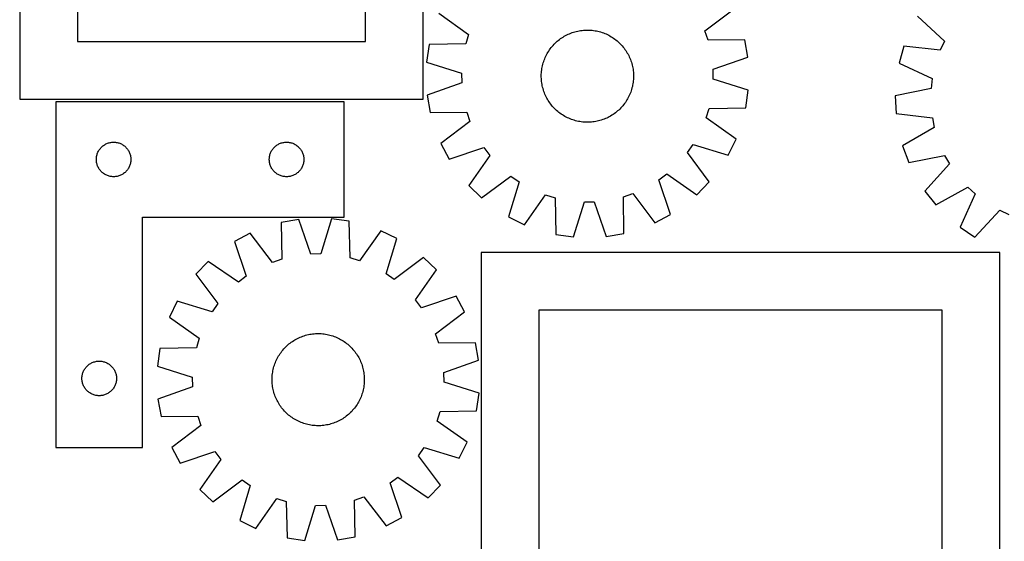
# Model space of a CAD drawing. Header units: millimetres. Extents: x 7 to 1493, y 7 to 2993.
# Tile 2 of 15: x 7 to 861, y 457 to 910. Entities that reach past the tile are written whole.
import ezdxf

# ---------------------------------------------------------------- set-up
doc = ezdxf.new("R2010")
doc.units = ezdxf.units.MM
doc.layers.add('CUT', color=7, linetype='CONTINUOUS', true_color=0x000000)

msp = doc.modelspace()

# ---------------------------------------------------------------- linework, layer by layer
at = {"layer": 'CUT'}
for p, q in [((6.58575, 1291.082398), (6.58575, 841.082398)), ((356.58575, 841.082398), (356.58575, 1291.082398)), ((56.58575, 1241.082398), (56.58575, 891.082398)), ((306.58575, 891.082398), (306.58575, 1241.082398)), ((370.067067, 915.778702), (395.942744, 897.355237)), ((600.820367, 900.44951), (626.127869, 919.645996)), ((785.302101, 913.170462), (808.549446, 891.524777)), ((395.942744, 897.355237), (393.416575, 889.161468)), ((479.979408, 896.324738), (481.094869, 896.903316)), ((481.094869, 896.903316), (482.227954, 897.446571)), ((482.227954, 897.446571), (483.377544, 897.953966)), ((483.377544, 897.953966), (484.542504, 898.425002)), ((484.542504, 898.425002), (485.721685, 898.859213)), ((485.721685, 898.859213), (486.913923, 899.256171)), ((486.913923, 899.256171), (488.118041, 899.615484)), ((488.118041, 899.615484), (489.332852, 899.936797)), ((489.332852, 899.936797), (490.557156, 900.219793)), ((490.557156, 900.219793), (491.789744, 900.464194)), ((491.789744, 900.464194), (493.029402, 900.669758)), ((493.029402, 900.669758), (494.274904, 900.836281)), ((494.274904, 900.836281), (495.525023, 900.9636)), ((495.525023, 900.9636), (496.778524, 901.051589)), ((496.778524, 901.051589), (498.03417, 901.100162)), ((498.03417, 901.100162), (499.290723, 901.109269)), ((499.290723, 901.109269), (500.546941, 901.078903)), ((500.546941, 901.078903), (501.801586, 901.009093)), ((501.801586, 901.009093), (503.053419, 900.899908)), ((503.053419, 900.899908), (504.301204, 900.751456)), ((504.301204, 900.751456), (505.543711, 900.563883)), ((505.543711, 900.563883), (506.779713, 900.337375)), ((506.779713, 900.337375), (508.00799, 900.072155)), ((508.00799, 900.072155), (509.227331, 899.768484)), ((509.227331, 899.768484), (510.436531, 899.426663)), ((510.436531, 899.426663), (511.634398, 899.047029)), ((511.634398, 899.047029), (512.819749, 898.629956)), ((512.819749, 898.629956), (513.991414, 898.175856)), ((513.991414, 898.175856), (515.148238, 897.685178)), ((515.148238, 897.685178), (516.289079, 897.158404)), ((516.289079, 897.158404), (517.41281, 896.596056)), ((603.592829, 892.335767), (600.820367, 900.44951)), ((56.58575, 891.082398), (306.58575, 891.082398)), ((361.658964, 888.506561), (359.481819, 873.275324)), ((393.416575, 889.161468), (361.658964, 888.506561)), ((469.172742, 887.816065), (470.026272, 888.738287)), ((470.026272, 888.738287), (470.908349, 889.633244)), ((470.908349, 889.633244), (471.818102, 890.500052)), ((471.818102, 890.500052), (472.754633, 891.337857)), ((472.754633, 891.337857), (473.717018, 892.145831)), ((473.717018, 892.145831), (474.704307, 892.923177)), ((474.704307, 892.923177), (475.715526, 893.669128)), ((475.715526, 893.669128), (476.749677, 894.382948)), ((476.749677, 894.382948), (477.805739, 895.063932)), ((477.805739, 895.063932), (478.88267, 895.711408)), ((478.88267, 895.711408), (479.979408, 896.324738)), ((517.41281, 896.596056), (518.518322, 895.998689)), ((518.518322, 895.998689), (519.604526, 895.366891)), ((519.604526, 895.366891), (520.670348, 894.701286)), ((520.670348, 894.701286), (521.714738, 894.002532)), ((521.714738, 894.002532), (522.736663, 893.271317)), ((522.736663, 893.271317), (523.735116, 892.508363)), ((523.735116, 892.508363), (524.709112, 891.714424)), ((524.709112, 891.714424), (525.657689, 890.890283)), ((525.657689, 890.890283), (526.579911, 890.036753)), ((526.579911, 890.036753), (527.474867, 889.154676)), ((527.474867, 889.154676), (528.341676, 888.244923)), ((528.341676, 888.244923), (529.17948, 887.308392)), ((635.355733, 892.640212), (603.592829, 892.335767)), ((637.991856, 877.48167), (635.355733, 892.640212)), ((808.549446, 891.524777), (804.974588, 883.731205)), ((462.90462, 878.447455), (463.466968, 879.571186)), ((463.466968, 879.571186), (464.064336, 880.676699)), ((464.064336, 880.676699), (464.696134, 881.762902)), ((464.696134, 881.762902), (465.361739, 882.828725)), ((465.361739, 882.828725), (466.060493, 883.873114)), ((466.060493, 883.873114), (466.791708, 884.895039)), ((466.791708, 884.895039), (467.554662, 885.893493)), ((467.554662, 885.893493), (468.348601, 886.867488)), ((468.348601, 886.867488), (469.172742, 887.816065)), ((529.17948, 887.308392), (529.987454, 886.346007)), ((529.987454, 886.346007), (530.764801, 885.358718)), ((530.764801, 885.358718), (531.510752, 884.347499)), ((531.510752, 884.347499), (532.224572, 883.313348)), ((532.224572, 883.313348), (532.905556, 882.257286)), ((532.905556, 882.257286), (533.553032, 881.180355)), ((533.553032, 881.180355), (534.166362, 880.083617)), ((534.166362, 880.083617), (534.74494, 878.968156)), ((773.403544, 887.230335), (769.255431, 872.414003)), ((804.974588, 883.731205), (773.403544, 887.230335)), ((359.481819, 873.275324), (389.784214, 863.749592)), ((459.99087, 870.166367), (460.294541, 871.385707)), ((460.294541, 871.385707), (460.636362, 872.594907)), ((460.636362, 872.594907), (461.015996, 873.792774)), ((461.015996, 873.792774), (461.433069, 874.978125)), ((461.433069, 874.978125), (461.887169, 876.149791)), ((461.887169, 876.149791), (462.377847, 877.306614)), ((462.377847, 877.306614), (462.90462, 878.447455)), ((534.74494, 878.968156), (535.288194, 877.835071)), ((535.288194, 877.835071), (535.79559, 876.685481)), ((535.79559, 876.685481), (536.266626, 875.520521)), ((536.266626, 875.520521), (536.700837, 874.34134)), ((536.700837, 874.34134), (537.097794, 873.149102)), ((537.097794, 873.149102), (537.457107, 871.944984)), ((537.457107, 871.944984), (537.778421, 870.730173)), ((607.990951, 867.045175), (637.991856, 877.48167)), ((769.255431, 872.414003), (798.053855, 859.011557)), ((389.784214, 863.749592), (389.913698, 855.176226)), ((458.953756, 861.449099), (458.984122, 862.705317)), ((458.984122, 862.705317), (459.053932, 863.959962)), ((459.053932, 863.959962), (459.163117, 865.211795)), ((459.163117, 865.211795), (459.311569, 866.459581)), ((459.311569, 866.459581), (459.499142, 867.702087)), ((459.499142, 867.702087), (459.72565, 868.938089)), ((459.72565, 868.938089), (459.99087, 870.166367)), ((537.778421, 870.730173), (538.061417, 869.505869)), ((538.061417, 869.505869), (538.305818, 868.273281)), ((538.305818, 868.273281), (538.511381, 867.033623)), ((538.511381, 867.033623), (538.677905, 865.788121)), ((538.677905, 865.788121), (538.805224, 864.538002)), ((538.805224, 864.538002), (538.893213, 863.284501)), ((538.893213, 863.284501), (538.941785, 862.028855)), ((608.120434, 858.471809), (607.990951, 867.045175)), ((389.913698, 855.176226), (359.912793, 844.739731)), ((458.962863, 860.192547), (458.953756, 861.449099)), ((459.011436, 858.9369), (458.962863, 860.192547)), ((459.099425, 857.683399), (459.011436, 858.9369)), ((459.226744, 856.433281), (459.099425, 857.683399)), ((459.393267, 855.187778), (459.226744, 856.433281)), ((459.598831, 853.948121), (459.393267, 855.187778)), ((459.843232, 852.715532), (459.598831, 853.948121)), ((538.405507, 854.519314), (538.178999, 853.283312)), ((538.59308, 855.761821), (538.405507, 854.519314)), ((538.741532, 857.009606), (538.59308, 855.761821)), ((538.850717, 858.261439), (538.741532, 857.009606)), ((538.920527, 859.516084), (538.850717, 858.261439)), ((538.950893, 860.772302), (538.920527, 859.516084)), ((538.941785, 862.028855), (538.950893, 860.772302)), ((638.42283, 848.946077), (608.120434, 858.471809)), ((798.053855, 859.011557), (797.06231, 850.494738)), ((460.126228, 851.491228), (459.843232, 852.715532)), ((460.447541, 850.276418), (460.126228, 851.491228)), ((460.806854, 849.072299), (460.447541, 850.276418)), ((461.203812, 847.880061), (460.806854, 849.072299)), ((461.638023, 846.70088), (461.203812, 847.880061)), ((462.109059, 845.53592), (461.638023, 846.70088)), ((462.616454, 844.38633), (462.109059, 845.53592)), ((536.01748, 846.071611), (535.526801, 844.914787)), ((536.47158, 847.243276), (536.01748, 846.071611)), ((536.888653, 848.428627), (536.47158, 847.243276)), ((537.268287, 849.626494), (536.888653, 848.428627)), ((537.610108, 850.835694), (537.268287, 849.626494)), ((537.913779, 852.055035), (537.610108, 850.835694)), ((538.178999, 853.283312), (537.913779, 852.055035)), ((636.245685, 833.71484), (638.42283, 848.946077)), ((797.06231, 850.494738), (765.955171, 844.06662)), ((6.58575, 841.082398), (356.58575, 841.082398)), ((38.058676, 838.845665), (38.058676, 538.845665)), ((288.058676, 838.845665), (38.058676, 838.845665)), ((288.058676, 738.845665), (288.058676, 838.845665)), ((359.912793, 844.739731), (362.548916, 829.581189)), ((463.159709, 843.253246), (462.616454, 844.38633)), ((463.738287, 842.137784), (463.159709, 843.253246)), ((464.351617, 841.041046), (463.738287, 842.137784)), ((464.999093, 839.964115), (464.351617, 841.041046)), ((465.680077, 838.908053), (464.999093, 839.964115)), ((466.393897, 837.873902), (465.680077, 838.908053)), ((467.139848, 836.862683), (466.393897, 837.873902)), ((467.917194, 835.875394), (467.139848, 836.862683)), ((531.11294, 837.326362), (530.349987, 836.327909)), ((531.844155, 838.348287), (531.11294, 837.326362)), ((532.54291, 839.392677), (531.844155, 838.348287)), ((533.208515, 840.458499), (532.54291, 839.392677)), ((533.840312, 841.544702), (533.208515, 840.458499)), ((534.43768, 842.650215), (533.840312, 841.544702)), ((535.000028, 843.773946), (534.43768, 842.650215)), ((535.526801, 844.914787), (535.000028, 843.773946)), ((765.955171, 844.06662), (766.58858, 828.693613)), ((362.548916, 829.581189), (394.31182, 829.885634)), ((394.31182, 829.885634), (397.084282, 821.771891)), ((468.725168, 834.913009), (467.917194, 835.875394)), ((469.562973, 833.976478), (468.725168, 834.913009)), ((470.429781, 833.066725), (469.562973, 833.976478)), ((471.324738, 832.184649), (470.429781, 833.066725)), ((472.24696, 831.331118), (471.324738, 832.184649)), ((473.195537, 830.506977), (472.24696, 831.331118)), ((474.169532, 829.713038), (473.195537, 830.506977)), ((475.167986, 828.950085), (474.169532, 829.713038)), ((476.189911, 828.21887), (475.167986, 828.950085)), ((522.189123, 828.552273), (521.154972, 827.838453)), ((523.200342, 829.298224), (522.189123, 828.552273)), ((524.187631, 830.075571), (523.200342, 829.298224)), ((525.150016, 830.883545), (524.187631, 830.075571)), ((526.086547, 831.721349), (525.150016, 830.883545)), ((526.9963, 832.588158), (526.086547, 831.721349)), ((527.878376, 833.483114), (526.9963, 832.588158)), ((528.731906, 834.405336), (527.878376, 833.483114)), ((529.556048, 835.353913), (528.731906, 834.405336)), ((530.349987, 836.327909), (529.556048, 835.353913)), ((601.961904, 824.866165), (604.488074, 833.059933)), ((604.488074, 833.059933), (636.245685, 833.71484)), ((766.58858, 828.693613), (798.119092, 824.846333)), ((397.084282, 821.771891), (371.77678, 802.575405)), ((477.2343, 827.520115), (476.189911, 828.21887)), ((478.300123, 826.85451), (477.2343, 827.520115)), ((479.386326, 826.222712), (478.300123, 826.85451)), ((480.491839, 825.625345), (479.386326, 826.222712)), ((481.61557, 825.062997), (480.491839, 825.625345)), ((482.75641, 824.536224), (481.61557, 825.062997)), ((483.913234, 824.045545), (482.75641, 824.536224)), ((485.0849, 823.591445), (483.913234, 824.045545)), ((486.270251, 823.174372), (485.0849, 823.591445)), ((487.468118, 822.794738), (486.270251, 823.174372)), ((488.677318, 822.452917), (487.468118, 822.794738)), ((489.896658, 822.149246), (488.677318, 822.452917)), ((491.124936, 821.884026), (489.896658, 822.149246)), ((492.360937, 821.657518), (491.124936, 821.884026)), ((493.603444, 821.469945), (492.360937, 821.657518)), ((494.85123, 821.321493), (493.603444, 821.469945)), ((496.103063, 821.212308), (494.85123, 821.321493)), ((497.357708, 821.142498), (496.103063, 821.212308)), ((498.613926, 821.112132), (497.357708, 821.142498)), ((499.870478, 821.12124), (498.613926, 821.112132)), ((501.126125, 821.169812), (499.870478, 821.12124)), ((502.379626, 821.257801), (501.126125, 821.169812)), ((503.629744, 821.38512), (502.379626, 821.257801)), ((504.875247, 821.551644), (503.629744, 821.38512)), ((506.114904, 821.757207), (504.875247, 821.551644)), ((507.347493, 822.001608), (506.114904, 821.757207)), ((508.571797, 822.284604), (507.347493, 822.001608)), ((509.786607, 822.605918), (508.571797, 822.284604)), ((510.990726, 822.96523), (509.786607, 822.605918)), ((512.182964, 823.362188), (510.990726, 822.96523)), ((513.362145, 823.796399), (512.182964, 823.362188)), ((514.527105, 824.267435), (513.362145, 823.796399)), ((515.676694, 824.774831), (514.527105, 824.267435)), ((516.809779, 825.318085), (515.676694, 824.774831)), ((517.925241, 825.896663), (516.809779, 825.318085)), ((519.021979, 826.509993), (517.925241, 825.896663)), ((520.09891, 827.157469), (519.021979, 826.509993)), ((521.154972, 827.838453), (520.09891, 827.157469)), ((627.837582, 806.4427), (601.961904, 824.866165)), ((798.119092, 824.846333), (799.807918, 816.439952)), ((799.807918, 816.439952), (772.20967, 800.713814)), ((82.051867, 802.590419), (82.767394, 802.881417)), ((82.767394, 802.881417), (83.496953, 803.135196)), ((83.496953, 803.135196), (84.238609, 803.351081)), ((84.238609, 803.351081), (84.990395, 803.5285)), ((84.990395, 803.5285), (85.750317, 803.666983)), ((85.750317, 803.666983), (86.516361, 803.766163)), ((86.516361, 803.766163), (87.286494, 803.825776)), ((87.286494, 803.825776), (88.058676, 803.845665)), ((88.058676, 803.845665), (88.830857, 803.825776)), ((88.830857, 803.825776), (89.600991, 803.766163)), ((89.600991, 803.766163), (90.367034, 803.666983)), ((90.367034, 803.666983), (91.126957, 803.5285)), ((91.126957, 803.5285), (91.878742, 803.351081)), ((91.878742, 803.351081), (92.620398, 803.135196)), ((92.620398, 803.135196), (93.349957, 802.881417)), ((93.349957, 802.881417), (94.065484, 802.590419)), ((232.051867, 802.590419), (232.767394, 802.881417)), ((232.767394, 802.881417), (233.496953, 803.135196)), ((233.496953, 803.135196), (234.238609, 803.351081)), ((234.238609, 803.351081), (234.990395, 803.5285)), ((234.990395, 803.5285), (235.750317, 803.666983)), ((235.750317, 803.666983), (236.516361, 803.766163)), ((236.516361, 803.766163), (237.286494, 803.825776)), ((237.286494, 803.825776), (238.058676, 803.845665)), ((238.058676, 803.845665), (238.830857, 803.825776)), ((238.830857, 803.825776), (239.600991, 803.766163)), ((239.600991, 803.766163), (240.367034, 803.666983)), ((240.367034, 803.666983), (241.126957, 803.5285)), ((241.126957, 803.5285), (241.878742, 803.351081)), ((241.878742, 803.351081), (242.620398, 803.135196)), ((242.620398, 803.135196), (243.349957, 802.881417)), ((243.349957, 802.881417), (244.065484, 802.590419)), ((621.060283, 792.629707), (627.837582, 806.4427)), ((73.891337, 793.773801), (74.163816, 794.496583)), ((74.163816, 794.496583), (74.473142, 795.204381)), ((74.473142, 795.204381), (74.818494, 795.895316)), ((74.818494, 795.895316), (75.198956, 796.567557)), ((75.198956, 796.567557), (75.61352, 797.219321)), ((75.61352, 797.219321), (76.061087, 797.848879)), ((76.061087, 797.848879), (76.540469, 798.454563)), ((76.540469, 798.454563), (77.050395, 799.034765)), ((77.050395, 799.034765), (77.589513, 799.587948)), ((77.589513, 799.587948), (78.156394, 800.112644)), ((78.156394, 800.112644), (78.749533, 800.607462)), ((78.749533, 800.607462), (79.367359, 801.07109)), ((79.367359, 801.07109), (80.008233, 801.502298)), ((80.008233, 801.502298), (80.670455, 801.899944)), ((80.670455, 801.899944), (81.352269, 802.262971)), ((81.352269, 802.262971), (82.051867, 802.590419)), ((94.065484, 802.590419), (94.765083, 802.262971)), ((94.765083, 802.262971), (95.446897, 801.899944)), ((95.446897, 801.899944), (96.109119, 801.502298)), ((96.109119, 801.502298), (96.749992, 801.07109)), ((96.749992, 801.07109), (97.367818, 800.607462)), ((97.367818, 800.607462), (97.960957, 800.112644)), ((97.960957, 800.112644), (98.527838, 799.587948)), ((98.527838, 799.587948), (99.066956, 799.034765)), ((99.066956, 799.034765), (99.576882, 798.454563)), ((99.576882, 798.454563), (100.056264, 797.848879)), ((100.056264, 797.848879), (100.503831, 797.219321)), ((100.503831, 797.219321), (100.918395, 796.567557)), ((100.918395, 796.567557), (101.298858, 795.895316)), ((101.298858, 795.895316), (101.64421, 795.204381)), ((101.64421, 795.204381), (101.953535, 794.496583)), ((101.953535, 794.496583), (102.226014, 793.773801)), ((223.891337, 793.773801), (224.163816, 794.496583)), ((224.163816, 794.496583), (224.473142, 795.204381)), ((224.473142, 795.204381), (224.818494, 795.895316)), ((224.818494, 795.895316), (225.198956, 796.567557)), ((225.198956, 796.567557), (225.61352, 797.219321)), ((225.61352, 797.219321), (226.061087, 797.848879)), ((226.061087, 797.848879), (226.540469, 798.454563)), ((226.540469, 798.454563), (227.050395, 799.034765)), ((227.050395, 799.034765), (227.589513, 799.587948)), ((227.589513, 799.587948), (228.156394, 800.112644)), ((228.156394, 800.112644), (228.749533, 800.607462)), ((228.749533, 800.607462), (229.367359, 801.07109)), ((229.367359, 801.07109), (230.008233, 801.502298)), ((230.008233, 801.502298), (230.670455, 801.899944)), ((230.670455, 801.899944), (231.352269, 802.262971)), ((231.352269, 802.262971), (232.051867, 802.590419)), ((244.065484, 802.590419), (244.765083, 802.262971)), ((244.765083, 802.262971), (245.446897, 801.899944)), ((245.446897, 801.899944), (246.109119, 801.502298)), ((246.109119, 801.502298), (246.749992, 801.07109)), ((246.749992, 801.07109), (247.367818, 800.607462)), ((247.367818, 800.607462), (247.960957, 800.112644)), ((247.960957, 800.112644), (248.527838, 799.587948)), ((248.527838, 799.587948), (249.066956, 799.034765)), ((249.066956, 799.034765), (249.576882, 798.454563)), ((249.576882, 798.454563), (250.056264, 797.848879)), ((250.056264, 797.848879), (250.503831, 797.219321)), ((250.503831, 797.219321), (250.918395, 796.567557)), ((250.918395, 796.567557), (251.298858, 795.895316)), ((251.298858, 795.895316), (251.64421, 795.204381)), ((251.64421, 795.204381), (251.953535, 794.496583)), ((251.953535, 794.496583), (252.226014, 793.773801)), ((371.77678, 802.575405), (378.968129, 788.973382)), ((378.968129, 788.973382), (409.082367, 799.078203)), ((409.082367, 799.078203), (414.226419, 792.218313)), ((585.720079, 794.808388), (590.654623, 801.820495)), ((604.636147, 769.290607), (585.720079, 794.808388)), ((590.654623, 801.820495), (621.060283, 792.629707)), ((772.20967, 800.713814), (777.562597, 786.288949)), ((73.063649, 789.231884), (73.103413, 790.003297)), ((73.063649, 788.459446), (73.063649, 789.231884)), ((73.103413, 787.688033), (73.063649, 788.459446)), ((73.103413, 790.003297), (73.182835, 790.77164)), ((73.182835, 786.91969), (73.103413, 787.688033)), ((73.182835, 790.77164), (73.301706, 791.534876)), ((73.301706, 786.156454), (73.182835, 786.91969)), ((73.301706, 791.534876), (73.45971, 792.290981)), ((73.45971, 785.400349), (73.301706, 786.156454)), ((73.45971, 792.290981), (73.656428, 793.037949)), ((73.656428, 793.037949), (73.891337, 793.773801)), ((102.226014, 793.773801), (102.460924, 793.037949)), ((102.460924, 793.037949), (102.657641, 792.290981)), ((102.657641, 792.290981), (102.815645, 791.534876)), ((102.815645, 786.156454), (102.657641, 785.400349)), ((102.815645, 791.534876), (102.934516, 790.77164)), ((102.934516, 786.91969), (102.815645, 786.156454)), ((102.934516, 790.77164), (103.013939, 790.003297)), ((103.013939, 787.688033), (102.934516, 786.91969)), ((103.013939, 790.003297), (103.053703, 789.231884)), ((103.053703, 788.459446), (103.013939, 787.688033)), ((103.053703, 789.231884), (103.053703, 788.459446)), ((223.063649, 789.231884), (223.103413, 790.003297)), ((223.063649, 788.459446), (223.063649, 789.231884)), ((223.103413, 787.688033), (223.063649, 788.459446)), ((223.103413, 790.003297), (223.182835, 790.77164)), ((223.182835, 786.91969), (223.103413, 787.688033)), ((223.182835, 790.77164), (223.301706, 791.534876)), ((223.301706, 786.156454), (223.182835, 786.91969)), ((223.301706, 791.534876), (223.45971, 792.290981)), ((223.45971, 785.400349), (223.301706, 786.156454)), ((223.45971, 792.290981), (223.656428, 793.037949)), ((223.656428, 793.037949), (223.891337, 793.773801)), ((252.226014, 793.773801), (252.460924, 793.037949)), ((252.460924, 793.037949), (252.657641, 792.290981)), ((252.657641, 792.290981), (252.815645, 791.534876)), ((252.815645, 786.156454), (252.657641, 785.400349)), ((252.815645, 791.534876), (252.934516, 790.77164)), ((252.934516, 786.91969), (252.815645, 786.156454)), ((252.934516, 790.77164), (253.013939, 790.003297)), ((253.013939, 787.688033), (252.934516, 786.91969)), ((253.013939, 790.003297), (253.053703, 789.231884)), ((253.053703, 788.459446), (253.013939, 787.688033)), ((253.053703, 789.231884), (253.053703, 788.459446)), ((414.226419, 792.218313), (396.089595, 766.140922)), ((777.562597, 786.288949), (808.738771, 792.373432)), ((808.738771, 792.373432), (812.942655, 784.900365)), ((73.656428, 784.65338), (73.45971, 785.400349)), ((73.891337, 783.917529), (73.656428, 784.65338)), ((74.163816, 783.194747), (73.891337, 783.917529)), ((74.473142, 782.486949), (74.163816, 783.194747)), ((74.818494, 781.796014), (74.473142, 782.486949)), ((75.198956, 781.123773), (74.818494, 781.796014)), ((75.61352, 780.472009), (75.198956, 781.123773)), ((76.061087, 779.842451), (75.61352, 780.472009)), ((76.540469, 779.236767), (76.061087, 779.842451)), ((77.050395, 778.656565), (76.540469, 779.236767)), ((77.589513, 778.103382), (77.050395, 778.656565)), ((78.156394, 777.578686), (77.589513, 778.103382)), ((78.749533, 777.083868), (78.156394, 777.578686)), ((79.367359, 776.62024), (78.749533, 777.083868)), ((97.367818, 777.083868), (96.749992, 776.62024)), ((97.960957, 777.578686), (97.367818, 777.083868)), ((98.527838, 778.103382), (97.960957, 777.578686)), ((99.066956, 778.656565), (98.527838, 778.103382)), ((99.576882, 779.236767), (99.066956, 778.656565)), ((100.056264, 779.842451), (99.576882, 779.236767)), ((100.503831, 780.472009), (100.056264, 779.842451)), ((100.918395, 781.123773), (100.503831, 780.472009)), ((101.298858, 781.796014), (100.918395, 781.123773)), ((101.64421, 782.486949), (101.298858, 781.796014)), ((101.953535, 783.194747), (101.64421, 782.486949)), ((102.226014, 783.917529), (101.953535, 783.194747)), ((102.460924, 784.65338), (102.226014, 783.917529)), ((102.657641, 785.400349), (102.460924, 784.65338)), ((223.656428, 784.65338), (223.45971, 785.400349)), ((223.891337, 783.917529), (223.656428, 784.65338)), ((224.163816, 783.194747), (223.891337, 783.917529)), ((224.473142, 782.486949), (224.163816, 783.194747)), ((224.818494, 781.796014), (224.473142, 782.486949)), ((225.198956, 781.123773), (224.818494, 781.796014)), ((225.61352, 780.472009), (225.198956, 781.123773)), ((226.061087, 779.842451), (225.61352, 780.472009)), ((226.540469, 779.236767), (226.061087, 779.842451)), ((227.050395, 778.656565), (226.540469, 779.236767)), ((227.589513, 778.103382), (227.050395, 778.656565)), ((228.156394, 777.578686), (227.589513, 778.103382)), ((228.749533, 777.083868), (228.156394, 777.578686)), ((229.367359, 776.62024), (228.749533, 777.083868)), ((247.367818, 777.083868), (246.749992, 776.62024)), ((247.960957, 777.578686), (247.367818, 777.083868)), ((248.527838, 778.103382), (247.960957, 777.578686)), ((249.066956, 778.656565), (248.527838, 778.103382)), ((249.576882, 779.236767), (249.066956, 778.656565)), ((250.056264, 779.842451), (249.576882, 779.236767)), ((250.503831, 780.472009), (250.056264, 779.842451)), ((250.918395, 781.123773), (250.503831, 780.472009)), ((251.298858, 781.796014), (250.918395, 781.123773)), ((251.64421, 782.486949), (251.298858, 781.796014)), ((251.953535, 783.194747), (251.64421, 782.486949)), ((252.226014, 783.917529), (251.953535, 783.194747)), ((252.460924, 784.65338), (252.226014, 783.917529)), ((252.657641, 785.400349), (252.460924, 784.65338)), ((812.942655, 784.900365), (791.554805, 761.415591)), ((80.008233, 776.189032), (79.367359, 776.62024)), ((80.670455, 775.791386), (80.008233, 776.189032)), ((81.352269, 775.428359), (80.670455, 775.791386)), ((82.051867, 775.100911), (81.352269, 775.428359)), ((82.767394, 774.809913), (82.051867, 775.100911)), ((83.496953, 774.556134), (82.767394, 774.809913)), ((84.238609, 774.340249), (83.496953, 774.556134)), ((84.990395, 774.16283), (84.238609, 774.340249)), ((85.750317, 774.024347), (84.990395, 774.16283)), ((86.516361, 773.925167), (85.750317, 774.024347)), ((87.286494, 773.865554), (86.516361, 773.925167)), ((88.058676, 773.845665), (87.286494, 773.865554)), ((88.830857, 773.865554), (88.058676, 773.845665)), ((89.600991, 773.925167), (88.830857, 773.865554)), ((90.367034, 774.024347), (89.600991, 773.925167)), ((91.126957, 774.16283), (90.367034, 774.024347)), ((91.878742, 774.340249), (91.126957, 774.16283)), ((92.620398, 774.556134), (91.878742, 774.340249)), ((93.349957, 774.809913), (92.620398, 774.556134)), ((94.065484, 775.100911), (93.349957, 774.809913)), ((94.765083, 775.428359), (94.065484, 775.100911)), ((95.446897, 775.791386), (94.765083, 775.428359)), ((96.109119, 776.189032), (95.446897, 775.791386)), ((96.749992, 776.62024), (96.109119, 776.189032)), ((230.008233, 776.189032), (229.367359, 776.62024)), ((230.670455, 775.791386), (230.008233, 776.189032)), ((231.352269, 775.428359), (230.670455, 775.791386)), ((232.051867, 775.100911), (231.352269, 775.428359)), ((232.767394, 774.809913), (232.051867, 775.100911)), ((233.496953, 774.556134), (232.767394, 774.809913)), ((234.238609, 774.340249), (233.496953, 774.556134)), ((234.990395, 774.16283), (234.238609, 774.340249)), ((235.750317, 774.024347), (234.990395, 774.16283)), ((236.516361, 773.925167), (235.750317, 774.024347)), ((237.286494, 773.865554), (236.516361, 773.925167)), ((238.058676, 773.845665), (237.286494, 773.865554)), ((238.830857, 773.865554), (238.058676, 773.845665)), ((239.600991, 773.925167), (238.830857, 773.865554)), ((240.367034, 774.024347), (239.600991, 773.925167)), ((241.126957, 774.16283), (240.367034, 774.024347)), ((241.878742, 774.340249), (241.126957, 774.16283)), ((242.620398, 774.556134), (241.878742, 774.340249)), ((243.349957, 774.809913), (242.620398, 774.556134)), ((244.065484, 775.100911), (243.349957, 774.809913)), ((244.765083, 775.428359), (244.065484, 775.100911)), ((245.446897, 775.791386), (244.765083, 775.428359)), ((246.109119, 776.189032), (245.446897, 775.791386)), ((246.749992, 776.62024), (246.109119, 776.189032)), ((407.132231, 755.426878), (432.650011, 774.342946)), ((439.662119, 769.408402), (430.471331, 739.002742)), ((432.650011, 774.342946), (439.662119, 769.408402)), ((560.984821, 771.240743), (567.844712, 776.384796)), ((571.089643, 741.126505), (560.984821, 771.240743)), ((567.844712, 776.384796), (593.922103, 758.247971)), ((593.922103, 758.247971), (604.636147, 769.290607)), ((396.089595, 766.140922), (407.132231, 755.426878)), ((791.554805, 761.415591), (801.10327, 749.350876)), ((801.10327, 749.350876), (828.873365, 764.77153)), ((828.873365, 764.77153), (835.1808, 758.963292)), ((444.284323, 732.225443), (462.707788, 758.10112)), ((462.707788, 758.10112), (470.901557, 755.574951)), ((470.901557, 755.574951), (471.556464, 723.81734)), ((486.787701, 721.640195), (496.313433, 751.942591)), ((496.313433, 751.942591), (504.886799, 752.072074)), ((504.886799, 752.072074), (515.323294, 722.071169)), ((530.177391, 756.470196), (538.291134, 759.242658)), ((530.481836, 724.707292), (530.177391, 756.470196)), ((538.291134, 759.242658), (557.48762, 733.935156)), ((835.1808, 758.963292), (822.09694, 730.018736)), ((834.906272, 721.495147), (856.551958, 744.742493)), ((856.551958, 744.742493), (864.34553, 741.167635)), ((113.058676, 538.845665), (113.058676, 738.845665)), ((113.058676, 738.845665), (288.058676, 738.845665)), ((248.616153, 736.748487), (233.466925, 734.059354)), ((259.15753, 706.784273), (248.616153, 736.748487)), ((277.150064, 737.279279), (267.730391, 706.943747)), ((292.388824, 735.155427), (277.150064, 737.279279)), ((293.154818, 703.400301), (292.388824, 735.155427)), ((430.471331, 739.002742), (444.284323, 732.225443)), ((557.48762, 733.935156), (571.089643, 741.126505)), ((233.466925, 734.059354), (233.882478, 702.29771)), ((319.69021, 726.842776), (301.357373, 700.90281)), ((333.526825, 720.113837), (319.69021, 726.842776)), ((822.09694, 730.018736), (834.906272, 721.495147)), ((206.493586, 724.737078), (192.916802, 717.498192)), ((192.916802, 717.498192), (203.126904, 687.419486)), ((225.778483, 699.496882), (206.493586, 724.737078)), ((324.442455, 689.676213), (333.526825, 720.113837)), ((471.556464, 723.81734), (486.787701, 721.640195)), ((515.323294, 722.071169), (530.481836, 724.707292)), ((170.144374, 700.296961), (159.469024, 689.216914)), ((196.285051, 682.251468), (170.144374, 700.296961)), ((233.882478, 702.29771), (225.778483, 699.496882)), ((267.730391, 706.943747), (259.15753, 706.784273)), ((301.357373, 700.90281), (293.154818, 703.400301)), ((356.923236, 703.771444), (331.471781, 684.766229)), ((368.003283, 693.096094), (356.923236, 703.771444)), ((856.676927, 708.183302), (406.676927, 708.183302)), ((406.676927, 708.183302), (406.676927, 358.183302)), ((856.676927, 358.183302), (856.676927, 708.183302)), ((349.95779, 666.955418), (368.003283, 693.096094)), ((159.469024, 689.216914), (178.47424, 663.765459)), ((203.126904, 687.419486), (196.285051, 682.251468)), ((331.471781, 684.766229), (324.442455, 689.676213)), ((355.125808, 660.113564), (349.95779, 666.955418)), ((385.204514, 670.323666), (355.125808, 660.113564)), ((392.4434, 656.746882), (385.204514, 670.323666)), ((143.126631, 665.820503), (136.397692, 651.983888)), ((173.564255, 656.736133), (143.126631, 665.820503)), ((178.47424, 663.765459), (173.564255, 656.736133)), ((806.676927, 658.183302), (456.676927, 658.183302)), ((456.676927, 658.183302), (456.676927, 408.183302)), ((806.676927, 408.183302), (806.676927, 658.183302)), ((136.397692, 651.983888), (162.337659, 633.651051)), ((367.203204, 637.461985), (392.4434, 656.746882)), ((162.337659, 633.651051), (159.840167, 625.448496)), ((244.208168, 631.646124), (245.282827, 632.297364)), ((245.282827, 632.297364), (246.377413, 632.914526)), ((246.377413, 632.914526), (247.490844, 633.497003)), ((247.490844, 633.497003), (248.622021, 634.044218)), ((248.622021, 634.044218), (249.769829, 634.555631)), ((249.769829, 634.555631), (250.933134, 635.030739)), ((250.933134, 635.030739), (252.110789, 635.469073)), ((252.110789, 635.469073), (253.301631, 635.870199)), ((253.301631, 635.870199), (254.504485, 636.233721)), ((254.504485, 636.233721), (255.718164, 636.559282)), ((255.718164, 636.559282), (256.941471, 636.84656)), ((256.941471, 636.84656), (258.173197, 637.095271)), ((258.173197, 637.095271), (259.412128, 637.305169)), ((259.412128, 637.305169), (260.65704, 637.476049)), ((260.65704, 637.476049), (261.906706, 637.60774)), ((261.906706, 637.60774), (263.159891, 637.700114)), ((263.159891, 637.700114), (264.41536, 637.753078)), ((264.41536, 637.753078), (265.671873, 637.766581)), ((265.671873, 637.766581), (266.92819, 637.740609)), ((266.92819, 637.740609), (268.183071, 637.675188)), ((268.183071, 637.675188), (269.435278, 637.570383)), ((269.435278, 637.570383), (270.683576, 637.426297)), ((270.683576, 637.426297), (271.926731, 637.243072)), ((271.926731, 637.243072), (273.163518, 637.020889)), ((273.163518, 637.020889), (274.392715, 636.759967)), ((274.392715, 636.759967), (275.61311, 636.460563)), ((275.61311, 636.460563), (276.823499, 636.122974)), ((276.823499, 636.122974), (278.022686, 635.747533)), ((278.022686, 635.747533), (279.209489, 635.334609)), ((279.209489, 635.334609), (280.382736, 634.88461)), ((280.382736, 634.88461), (281.541269, 634.397981)), ((281.541269, 634.397981), (282.683945, 633.875202)), ((282.683945, 633.875202), (283.809637, 633.316788)), ((283.809637, 633.316788), (284.917232, 632.723292)), ((284.917232, 632.723292), (286.005639, 632.095297)), ((286.005639, 632.095297), (287.073783, 631.433425)), ((370.004032, 629.357991), (367.203204, 637.461985)), ((128.085042, 624.682502), (125.96119, 609.443742)), ((159.840167, 625.448496), (128.085042, 624.682502)), ((233.989232, 622.439882), (234.779759, 623.416649)), ((234.779759, 623.416649), (235.600577, 624.368103)), ((235.600577, 624.368103), (236.450876, 625.293305)), ((236.450876, 625.293305), (237.329817, 626.191341)), ((237.329817, 626.191341), (238.236532, 627.061327)), ((238.236532, 627.061327), (239.170127, 627.902402)), ((239.170127, 627.902402), (240.129679, 628.713738)), ((240.129679, 628.713738), (241.114243, 629.494533)), ((241.114243, 629.494533), (242.122846, 630.244017)), ((242.122846, 630.244017), (243.154494, 630.96145)), ((243.154494, 630.96145), (244.208168, 631.646124)), ((287.073783, 631.433425), (288.120611, 630.738328)), ((288.120611, 630.738328), (289.145088, 630.010692)), ((289.145088, 630.010692), (290.146204, 629.251236)), ((290.146204, 629.251236), (291.122971, 628.460709)), ((291.122971, 628.460709), (292.074425, 627.639891)), ((292.074425, 627.639891), (292.999626, 626.789592)), ((292.999626, 626.789592), (293.897663, 625.910651)), ((293.897663, 625.910651), (294.767649, 625.003936)), ((294.767649, 625.003936), (295.608724, 624.070342)), ((295.608724, 624.070342), (296.42006, 623.110789)), ((401.765676, 629.773544), (370.004032, 629.357991)), ((404.454809, 614.624315), (401.765676, 629.773544)), ((228.842487, 613.834947), (229.365266, 614.977623)), ((229.365266, 614.977623), (229.92368, 616.103315)), ((229.92368, 616.103315), (230.517177, 617.21091)), ((230.517177, 617.21091), (231.145171, 618.299317)), ((231.145171, 618.299317), (231.807044, 619.367462)), ((231.807044, 619.367462), (232.502141, 620.414289)), ((232.502141, 620.414289), (233.229776, 621.438766)), ((233.229776, 621.438766), (233.989232, 622.439882)), ((296.42006, 623.110789), (297.200855, 622.126225)), ((297.200855, 622.126225), (297.950339, 621.117622)), ((297.950339, 621.117622), (298.667772, 620.085975)), ((298.667772, 620.085975), (299.352446, 619.032301)), ((299.352446, 619.032301), (300.003686, 617.957641)), ((300.003686, 617.957641), (300.620848, 616.863056)), ((300.620848, 616.863056), (301.203324, 615.749625)), ((301.203324, 615.749625), (301.750539, 614.618447)), ((62.318494, 605.895316), (62.698956, 606.567557)), ((62.698956, 606.567557), (63.11352, 607.219321)), ((63.11352, 607.219321), (63.561087, 607.848879)), ((63.561087, 607.848879), (64.040469, 608.454563)), ((64.040469, 608.454563), (64.550395, 609.034765)), ((64.550395, 609.034765), (65.089513, 609.587948)), ((65.089513, 609.587948), (65.656394, 610.112644)), ((65.656394, 610.112644), (66.249533, 610.607462)), ((66.249533, 610.607462), (66.867359, 611.07109)), ((66.867359, 611.07109), (67.508233, 611.502298)), ((67.508233, 611.502298), (68.170455, 611.899944)), ((68.170455, 611.899944), (68.852269, 612.262971)), ((68.852269, 612.262971), (69.551867, 612.590419)), ((69.551867, 612.590419), (70.267394, 612.881417)), ((70.267394, 612.881417), (70.996953, 613.135196)), ((70.996953, 613.135196), (71.738609, 613.351081)), ((71.738609, 613.351081), (72.490395, 613.5285)), ((72.490395, 613.5285), (73.250317, 613.666983)), ((73.250317, 613.666983), (74.016361, 613.766163)), ((74.016361, 613.766163), (74.786494, 613.825776)), ((74.786494, 613.825776), (75.558676, 613.845665)), ((75.558676, 613.845665), (76.330857, 613.825776)), ((76.330857, 613.825776), (77.100991, 613.766163)), ((77.100991, 613.766163), (77.867034, 613.666983)), ((77.867034, 613.666983), (78.626957, 613.5285)), ((78.626957, 613.5285), (79.378742, 613.351081)), ((79.378742, 613.351081), (80.120398, 613.135196)), ((80.120398, 613.135196), (80.849957, 612.881417)), ((80.849957, 612.881417), (81.565484, 612.590419)), ((81.565484, 612.590419), (82.265083, 612.262971)), ((82.265083, 612.262971), (82.946897, 611.899944)), ((82.946897, 611.899944), (83.609119, 611.502298)), ((83.609119, 611.502298), (84.249992, 611.07109)), ((84.249992, 611.07109), (84.867818, 610.607462)), ((84.867818, 610.607462), (85.460957, 610.112644)), ((85.460957, 610.112644), (86.027838, 609.587948)), ((86.027838, 609.587948), (86.566956, 609.034765)), ((86.566956, 609.034765), (87.076882, 608.454563)), ((87.076882, 608.454563), (87.556264, 607.848879)), ((87.556264, 607.848879), (88.003831, 607.219321)), ((88.003831, 607.219321), (88.418395, 606.567557)), ((88.418395, 606.567557), (88.798858, 605.895316)), ((125.96119, 609.443742), (156.296722, 600.024069)), ((226.21958, 605.457196), (226.480502, 606.686393)), ((226.480502, 606.686393), (226.779905, 607.906789)), ((226.779905, 607.906789), (227.117494, 609.117177)), ((227.117494, 609.117177), (227.492936, 610.316365)), ((227.492936, 610.316365), (227.90586, 611.503167)), ((227.90586, 611.503167), (228.355858, 612.676414)), ((228.355858, 612.676414), (228.842487, 613.834947)), ((301.750539, 614.618447), (302.261953, 613.470639)), ((302.261953, 613.470639), (302.737061, 612.307334)), ((302.737061, 612.307334), (303.175395, 611.129679)), ((303.175395, 611.129679), (303.57652, 609.938837)), ((303.57652, 609.938837), (303.940043, 608.735983)), ((303.940043, 608.735983), (304.265604, 607.522304)), ((304.265604, 607.522304), (304.552882, 606.298998)), ((304.552882, 606.298998), (304.801593, 605.067271)), ((374.490595, 604.082938), (404.454809, 614.624315)), ((60.563649, 599.231884), (60.603413, 600.003297)), ((60.563649, 598.459446), (60.563649, 599.231884)), ((60.603413, 597.688033), (60.563649, 598.459446)), ((60.603413, 600.003297), (60.682835, 600.77164)), ((60.682835, 600.77164), (60.801706, 601.534876)), ((60.801706, 601.534876), (60.95971, 602.290981)), ((60.95971, 602.290981), (61.156428, 603.037949)), ((61.156428, 603.037949), (61.391337, 603.773801)), ((61.391337, 603.773801), (61.663816, 604.496583)), ((61.663816, 604.496583), (61.973142, 605.204381)), ((61.973142, 605.204381), (62.318494, 605.895316)), ((88.798858, 605.895316), (89.14421, 605.204381)), ((89.14421, 605.204381), (89.453535, 604.496583)), ((89.453535, 604.496583), (89.726014, 603.773801)), ((89.726014, 603.773801), (89.960924, 603.037949)), ((89.960924, 603.037949), (90.157641, 602.290981)), ((90.157641, 602.290981), (90.315645, 601.534876)), ((90.315645, 601.534876), (90.434516, 600.77164)), ((90.434516, 600.77164), (90.513939, 600.003297)), ((90.513939, 600.003297), (90.553703, 599.231884)), ((90.553703, 598.459446), (90.513939, 597.688033)), ((90.553703, 599.231884), (90.553703, 598.459446)), ((156.296722, 600.024069), (156.456195, 591.451208)), ((225.473888, 597.965551), (225.499859, 599.221868)), ((225.487391, 596.709038), (225.473888, 597.965551)), ((225.499859, 599.221868), (225.56528, 600.476749)), ((225.56528, 600.476749), (225.670085, 601.728956)), ((225.670085, 601.728956), (225.814172, 602.977254)), ((225.814172, 602.977254), (225.997397, 604.220409)), ((225.997397, 604.220409), (226.21958, 605.457196)), ((304.801593, 605.067271), (305.011491, 603.828341)), ((305.011491, 603.828341), (305.182371, 602.583428)), ((305.182371, 602.583428), (305.314062, 601.333763)), ((305.314062, 601.333763), (305.406435, 600.080577)), ((305.406435, 600.080577), (305.4594, 598.825108)), ((305.4594, 598.825108), (305.472903, 597.568596)), ((374.650068, 595.510078), (374.490595, 604.082938)), ((60.682835, 596.91969), (60.603413, 597.688033)), ((60.801706, 596.156454), (60.682835, 596.91969)), ((60.95971, 595.400349), (60.801706, 596.156454)), ((61.156428, 594.65338), (60.95971, 595.400349)), ((61.391337, 593.917529), (61.156428, 594.65338)), ((61.663816, 593.194747), (61.391337, 593.917529)), ((61.973142, 592.486949), (61.663816, 593.194747)), ((62.318494, 591.796014), (61.973142, 592.486949)), ((62.698956, 591.123773), (62.318494, 591.796014)), ((63.11352, 590.472009), (62.698956, 591.123773)), ((63.561087, 589.842451), (63.11352, 590.472009)), ((64.040469, 589.236767), (63.561087, 589.842451)), ((64.550395, 588.656565), (64.040469, 589.236767)), ((87.076882, 589.236767), (86.566956, 588.656565)), ((87.556264, 589.842451), (87.076882, 589.236767)), ((88.003831, 590.472009), (87.556264, 589.842451)), ((88.418395, 591.123773), (88.003831, 590.472009)), ((88.798858, 591.796014), (88.418395, 591.123773)), ((89.14421, 592.486949), (88.798858, 591.796014)), ((89.453535, 593.194747), (89.14421, 592.486949)), ((89.726014, 593.917529), (89.453535, 593.194747)), ((89.960924, 594.65338), (89.726014, 593.917529)), ((90.157641, 595.400349), (89.960924, 594.65338)), ((90.315645, 596.156454), (90.157641, 595.400349)), ((90.434516, 596.91969), (90.315645, 596.156454)), ((90.513939, 597.688033), (90.434516, 596.91969)), ((156.456195, 591.451208), (126.491981, 580.909831)), ((225.540355, 595.45357), (225.487391, 596.709038)), ((225.632728, 594.200384), (225.540355, 595.45357)), ((225.76442, 592.950718), (225.632728, 594.200384)), ((225.935299, 591.705806), (225.76442, 592.950718)), ((226.145198, 590.466875), (225.935299, 591.705806)), ((226.393909, 589.235149), (226.145198, 590.466875)), ((226.681186, 588.011843), (226.393909, 589.235149)), ((304.72721, 590.076951), (304.466288, 588.847753)), ((304.949394, 591.313738), (304.72721, 590.076951)), ((305.132619, 592.556893), (304.949394, 591.313738)), ((305.276705, 593.80519), (305.132619, 592.556893)), ((305.38151, 595.057397), (305.276705, 593.80519)), ((305.446931, 596.312279), (305.38151, 595.057397)), ((305.472903, 597.568596), (305.446931, 596.312279)), ((404.9856, 586.090404), (374.650068, 595.510078)), ((65.089513, 588.103382), (64.550395, 588.656565)), ((65.656394, 587.578686), (65.089513, 588.103382)), ((66.249533, 587.083868), (65.656394, 587.578686)), ((66.867359, 586.62024), (66.249533, 587.083868)), ((67.508233, 586.189032), (66.867359, 586.62024)), ((68.170455, 585.791386), (67.508233, 586.189032)), ((68.852269, 585.428359), (68.170455, 585.791386)), ((69.551867, 585.100911), (68.852269, 585.428359)), ((70.267394, 584.809913), (69.551867, 585.100911)), ((70.996953, 584.556134), (70.267394, 584.809913)), ((71.738609, 584.340249), (70.996953, 584.556134)), ((72.490395, 584.16283), (71.738609, 584.340249)), ((73.250317, 584.024347), (72.490395, 584.16283)), ((74.016361, 583.925167), (73.250317, 584.024347)), ((74.786494, 583.865554), (74.016361, 583.925167)), ((75.558676, 583.845665), (74.786494, 583.865554)), ((76.330857, 583.865554), (75.558676, 583.845665)), ((77.100991, 583.925167), (76.330857, 583.865554)), ((77.867034, 584.024347), (77.100991, 583.925167)), ((78.626957, 584.16283), (77.867034, 584.024347)), ((79.378742, 584.340249), (78.626957, 584.16283)), ((80.120398, 584.556134), (79.378742, 584.340249)), ((80.849957, 584.809913), (80.120398, 584.556134)), ((81.565484, 585.100911), (80.849957, 584.809913)), ((82.265083, 585.428359), (81.565484, 585.100911)), ((82.946897, 585.791386), (82.265083, 585.428359)), ((83.609119, 586.189032), (82.946897, 585.791386)), ((84.249992, 586.62024), (83.609119, 586.189032)), ((84.867818, 587.083868), (84.249992, 586.62024)), ((85.460957, 587.578686), (84.867818, 587.083868)), ((86.027838, 588.103382), (85.460957, 587.578686)), ((86.566956, 588.656565), (86.027838, 588.103382)), ((126.491981, 580.909831), (129.181114, 565.760603)), ((227.006747, 586.798163), (226.681186, 588.011843)), ((227.37027, 585.595309), (227.006747, 586.798163)), ((227.771396, 584.404467), (227.37027, 585.595309)), ((228.209729, 583.226812), (227.771396, 584.404467)), ((228.684837, 582.063507), (228.209729, 583.226812)), ((229.196251, 580.915699), (228.684837, 582.063507)), ((229.743466, 579.784522), (229.196251, 580.915699)), ((302.104303, 581.699199), (301.581524, 580.556523)), ((302.590932, 582.857732), (302.104303, 581.699199)), ((303.040931, 584.030979), (302.590932, 582.857732)), ((303.453854, 585.217782), (303.040931, 584.030979)), ((303.829296, 586.416969), (303.453854, 585.217782)), ((304.166885, 587.627358), (303.829296, 586.416969)), ((304.466288, 588.847753), (304.166885, 587.627358)), ((402.861749, 570.851645), (404.9856, 586.090404)), ((230.325942, 578.671091), (229.743466, 579.784522)), ((230.943105, 577.576506), (230.325942, 578.671091)), ((231.594344, 576.501846), (230.943105, 577.576506)), ((232.279018, 575.448172), (231.594344, 576.501846)), ((232.996451, 574.416525), (232.279018, 575.448172)), ((233.745935, 573.407921), (232.996451, 574.416525)), ((234.52673, 572.423357), (233.745935, 573.407921)), ((235.338066, 571.463805), (234.52673, 572.423357)), ((296.957558, 573.094265), (296.167031, 572.117498)), ((297.717014, 574.095381), (296.957558, 573.094265)), ((298.44465, 575.119858), (297.717014, 574.095381)), ((299.139747, 576.166685), (298.44465, 575.119858)), ((299.801619, 577.234829), (299.139747, 576.166685)), ((300.429613, 578.323236), (299.801619, 577.234829)), ((301.02311, 579.430832), (300.429613, 578.323236)), ((301.581524, 580.556523), (301.02311, 579.430832)), ((129.181114, 565.760603), (160.942759, 566.176156)), ((160.942759, 566.176156), (163.743587, 558.072161)), ((236.179142, 570.53021), (235.338066, 571.463805)), ((237.049127, 569.623495), (236.179142, 570.53021)), ((237.947164, 568.744555), (237.049127, 569.623495)), ((238.872366, 567.894256), (237.947164, 568.744555)), ((239.82382, 567.073438), (238.872366, 567.894256)), ((240.800587, 566.28291), (239.82382, 567.073438)), ((241.801703, 565.523454), (240.800587, 566.28291)), ((242.82618, 564.795819), (241.801703, 565.523454)), ((243.873007, 564.100722), (242.82618, 564.795819)), ((244.941151, 563.438849), (243.873007, 564.100722)), ((286.738623, 563.888022), (285.663963, 563.236783)), ((287.792296, 564.572697), (286.738623, 563.888022)), ((288.823944, 565.29013), (287.792296, 564.572697)), ((289.832547, 566.039613), (288.823944, 565.29013)), ((290.817111, 566.820409), (289.832547, 566.039613)), ((291.776664, 567.631744), (290.817111, 566.820409)), ((292.710258, 568.47282), (291.776664, 567.631744)), ((293.616973, 569.342805), (292.710258, 568.47282)), ((294.495914, 570.240842), (293.616973, 569.342805)), ((295.346213, 571.166044), (294.495914, 570.240842)), ((296.167031, 572.117498), (295.346213, 571.166044)), ((368.609132, 561.883096), (371.106623, 570.085651)), ((371.106623, 570.085651), (402.861749, 570.851645)), ((163.743587, 558.072161), (138.50339, 538.787265)), ((246.029558, 562.810855), (244.941151, 563.438849)), ((247.137154, 562.217358), (246.029558, 562.810855)), ((248.262845, 561.658944), (247.137154, 562.217358)), ((249.405521, 561.136165), (248.262845, 561.658944)), ((250.564054, 560.649536), (249.405521, 561.136165)), ((251.737301, 560.199538), (250.564054, 560.649536)), ((252.924104, 559.786614), (251.737301, 560.199538)), ((254.123291, 559.411172), (252.924104, 559.786614)), ((255.33368, 559.073583), (254.123291, 559.411172)), ((256.554075, 558.77418), (255.33368, 559.073583)), ((257.783273, 558.513258), (256.554075, 558.77418)), ((259.020059, 558.291075), (257.783273, 558.513258)), ((260.263215, 558.10785), (259.020059, 558.291075)), ((261.511512, 557.963763), (260.263215, 558.10785)), ((262.763719, 557.858958), (261.511512, 557.963763)), ((264.0186, 557.793537), (262.763719, 557.858958)), ((265.274917, 557.767566), (264.0186, 557.793537)), ((266.53143, 557.781069), (265.274917, 557.767566)), ((267.786899, 557.834033), (266.53143, 557.781069)), ((269.040084, 557.926407), (267.786899, 557.834033)), ((270.28975, 558.058098), (269.040084, 557.926407)), ((271.534663, 558.228977), (270.28975, 558.058098)), ((272.773593, 558.438876), (271.534663, 558.228977)), ((274.00532, 558.687587), (272.773593, 558.438876)), ((275.228626, 558.974864), (274.00532, 558.687587)), ((276.442305, 559.300425), (275.228626, 558.974864)), ((277.645159, 559.663948), (276.442305, 559.300425)), ((278.836001, 560.065074), (277.645159, 559.663948)), ((280.013656, 560.503407), (278.836001, 560.065074)), ((281.176961, 560.978515), (280.013656, 560.503407)), ((282.324769, 561.489929), (281.176961, 560.978515)), ((283.455947, 562.037144), (282.324769, 561.489929)), ((284.569377, 562.61962), (283.455947, 562.037144)), ((285.663963, 563.236783), (284.569377, 562.61962)), ((394.549098, 543.550259), (368.609132, 561.883096)), ((38.058676, 538.845665), (113.058676, 538.845665)), ((138.50339, 538.787265), (145.742276, 525.21048)), ((352.472551, 531.768687), (357.382535, 538.798013)), ((357.382535, 538.798013), (387.820159, 529.713643)), ((387.820159, 529.713643), (394.549098, 543.550259)), ((145.742276, 525.21048), (175.820983, 535.420583)), ((175.820983, 535.420583), (180.989, 528.578729)), ((371.477766, 506.317233), (352.472551, 531.768687)), ((180.989, 528.578729), (162.943508, 502.438053)), ((327.819886, 508.114661), (334.66174, 513.282678)), ((334.66174, 513.282678), (360.802416, 495.237186)), ((174.023555, 491.762702), (199.475009, 510.767918)), ((206.504335, 505.857934), (197.419965, 475.420309)), ((199.475009, 510.767918), (206.504335, 505.857934)), ((338.029988, 478.035955), (327.819886, 508.114661)), ((360.802416, 495.237186), (371.477766, 506.317233)), ((162.943508, 502.438053), (174.023555, 491.762702)), ((297.064312, 493.236437), (305.168307, 496.037265)), ((305.168307, 496.037265), (324.453204, 470.797068)), ((211.256581, 468.691371), (229.589418, 494.631337)), ((229.589418, 494.631337), (237.791972, 492.133845)), ((237.791972, 492.133845), (238.557966, 460.37872)), ((253.796726, 458.254868), (263.2164, 488.5904)), ((263.2164, 488.5904), (271.78926, 488.749874)), ((271.78926, 488.749874), (282.330637, 458.785659)), ((297.479865, 461.474792), (297.064312, 493.236437)), ((197.419965, 475.420309), (211.256581, 468.691371)), ((324.453204, 470.797068), (338.029988, 478.035955)), ((282.330637, 458.785659), (297.479865, 461.474792)), ((238.557966, 460.37872), (253.796726, 458.254868))]:
    msp.add_line(p, q, dxfattribs=at)

doc.saveas('drawing.dxf')
